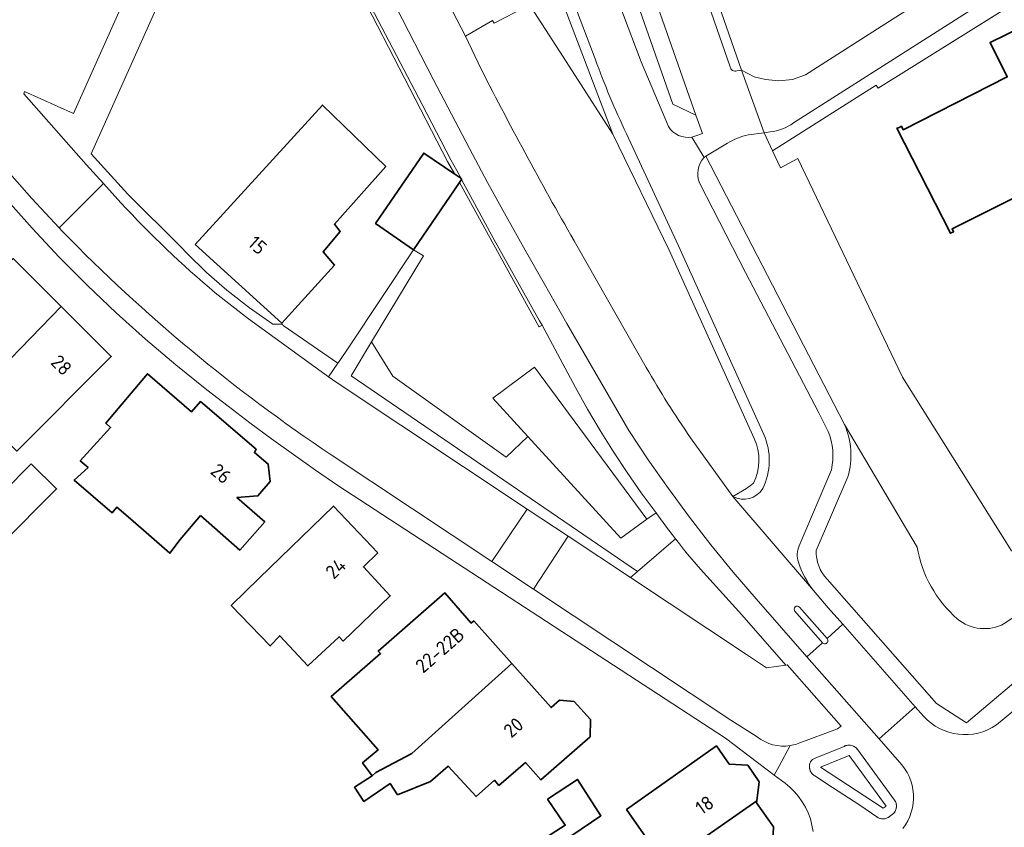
# Model space of a CAD drawing. Extents: x 150256 to 156914, y 461459 to 469481.
# Tile 231 of 256: x 155036 to 155131, y 463638 to 463717. Entities that reach past the tile are written whole.
import ezdxf
from ezdxf.enums import TextEntityAlignment as Align

# ---------------------------------------------------------------- set-up
doc = ezdxf.new("R2010")
doc.units = 0
doc.header["$LTSCALE"] = 0.75
for name, color, linetype, lineweight in [('B-RO-GR-BEPLANTING_CULTUUR_HEESTERS-GV', 251, 'CONTINUOUS', 18), ('B-RO-GR-GROENVOORZIENING-GV', 251, 'CONTINUOUS', 18), ('B-RO-GR-HAAG-GV', 251, 'CONTINUOUS', 13), ('B-RO-IE-TERREINAFSCHEIDING_KUNSTMATIG_HEKWERK-G', 251, 'IE-TERREINAFSCHEIDING-KUNSTMATIG', 18), ('B-RO-IE-TERREINAFSCHEIDING_KUNSTMATIG_MUUR-GV', 251, 'CONTINUOUS', 18), ('B-RO-OG-BEBOUWING-GV', 6, 'CONTINUOUS', 35), ('B-RO-OG-BEBOUWING-T18', 1, 'CONTINUOUS', 18), ('B-RO-OG-TERREIN_CULTUURSCHEIDING-GV', 251, 'CONTINUOUS', 18), ('B-RO-VH-VERHARDING_ASFALT-GV', 251, 'CONTINUOUS', 18), ('B-RO-VH-VERHARDING_BETONSTRAATSTEEN-GV', 251, 'CONTINUOUS', 18), ('B-RO-VH-VERHARDING_GRASBETONSTEEN-GV', 251, 'CONTINUOUS', 18), ('B-RO-VH-VERHARDING_HALFVERHARDING_GRIND-GV', 251, 'CONTINUOUS', 18), ('B-RO-VH-VERHARDING_STRAATBAKSTEEN-GV', 251, 'CONTINUOUS', 18), ('B-RO-VH-VERHARDING_TEGEL-GV', 251, 'CONTINUOUS', 18)]:
    doc.layers.add(name, color=color, linetype=linetype, lineweight=lineweight)
doc.styles.add('NLCS-ISO-M200-T18', font='NLCS-ISO.ttf', dxfattribs={"height": 360})
doc.linetypes.add('IE-TERREINAFSCHEIDING-KUNSTMATIG', pattern='A,4,[82,NLCS.SHX,S=0.75,R=90,X=0,Y=0],4,-2', length=10)

msp = doc.modelspace()

# ---------------------------------------------------------------- linework, layer by layer
at = {"layer": 'B-RO-GR-BEPLANTING_CULTUUR_HEESTERS-GV'}
for points in [[(155108.186, 463705.574), (155106.651, 463705.378)], [(155131.41, 463658.061), (155136.635, 463661.541), (155134.874, 463664.185), (155135.235, 463664.414), (155132.117, 463665.115), (155121.57, 463681.917), (155111.44, 463703.067), (155109.772, 463702.174), (155108.989, 463703.804), (155108.186, 463705.574)], [(155104.622, 463704.572), (155102.536, 463703.29), (155115.947, 463677.337), (155122.976, 463665.477)]]:
    msp.add_lwpolyline(points, dxfattribs=at)
for points in [[(155106.651, 463705.378, 0.068044), (155104.622, 463704.572)], [(155122.976, 463665.477, 0.171559), (155126.862, 463658.513)], [(155126.862, 463658.513, 0.303013), (155131.41, 463658.061)]]:
    msp.add_lwpolyline(points, format="xyb", dxfattribs=at)
for points in [[(155096.832, 463668.183), (155094.325, 463666.344), (155085.317, 463676.157), (155083.233, 463674.165), (155072.247, 463682.004), (155070.199, 463685.319), (155068.221, 463682.045), (155095.926, 463663.123), (155099.586, 463666.28), (155099.268, 463666.691), (155098.953, 463667.105), (155098.64, 463667.52), (155098.33, 463667.938), (155098.023, 463668.357), (155097.718, 463668.779)], [(155095.926, 463663.123), (155095.233, 463662.525), (155106.47, 463655.064), (155108.395, 463653.79), (155110.266, 463654.053), (155106.028, 463658.903), (155102.004, 463663.327), (155101.591, 463663.811), (155101.182, 463664.298), (155100.777, 463664.789), (155100.376, 463665.283), (155099.979, 463665.78), (155099.586, 463666.28)], [(155113.629, 463644.163), (155119.698, 463640.193), (155119.971, 463640.401), (155116.4, 463645.306)]]:
    msp.add_lwpolyline(points, close=True, dxfattribs=at)
at = {"layer": 'B-RO-GR-GROENVOORZIENING-GV'}
for points in [[(155064.587, 463764.018), (155063.969, 463763.733), (155063.976, 463762.913), (155065.347, 463759.792), (155083.908, 463720.441), (155088.742, 463712.9), (155093.534, 463705.425), (155069.075, 463769.685), (155062.964, 463785.32), (155060.959, 463782.63), (155058.352, 463779.132), (155058.325, 463779.152), (155058.284, 463779.097), (155058.248, 463779.05), (155064.891, 463764.141)], [(155085.264, 463669.145), (155089.205, 463666.528), (155095.233, 463662.525), (155095.926, 463663.123), (155068.221, 463682.045), (155070.199, 463685.319), (155075.232, 463693.655), (155074.264, 463694.24), (155067.989, 463684.832), (155067.059, 463683.437), (155066.941, 463683.262), (155066.038, 463681.962), (155066.876, 463681.355)], [(155120.234, 463639.343), (155120.299, 463639.394), (155120.694, 463639.694), (155120.753, 463639.76), (155120.805, 463639.831), (155120.851, 463639.907), (155120.89, 463639.986), (155120.922, 463640.069), (155120.947, 463640.153), (155120.964, 463640.24), (155120.974, 463640.328), (155120.976, 463640.416), (155120.97, 463640.504), (155120.956, 463640.592), (155120.935, 463640.677), (155120.906, 463640.761), (155120.87, 463640.842), (155120.827, 463640.919), (155120.778, 463640.992), (155117.24, 463645.852), (155117.184, 463645.927), (155117.12, 463645.996), (155117.051, 463646.06), (155116.977, 463646.117), (155116.898, 463646.167), (155116.814, 463646.209), (155116.727, 463646.244), (155116.637, 463646.271), (155116.545, 463646.29), (155116.452, 463646.3), (155116.358, 463646.302), (155116.265, 463646.295), (155116.172, 463646.28), (155116.081, 463646.256), (155115.993, 463646.224), (155115.908, 463646.185), (155113.127, 463645.038), (155113.058, 463645.014), (155112.991, 463644.983), (155112.927, 463644.946), (155112.867, 463644.904), (155112.811, 463644.856), (155112.759, 463644.803), (155112.713, 463644.746), (155112.672, 463644.685), (155112.637, 463644.62), (155112.608, 463644.553), (155112.585, 463644.483), (155112.569, 463644.411), (155112.559, 463644.338), (155112.556, 463644.264), (155112.56, 463644.191), (155112.571, 463644.118), (155112.578, 463644.036), (155112.593, 463643.956), (155112.615, 463643.877), (155112.644, 463643.8), (155112.68, 463643.727), (155112.723, 463643.657), (155112.772, 463643.591), (155112.827, 463643.53), (155112.887, 463643.475), (155112.952, 463643.425), (155113.021, 463643.381), (155113.094, 463643.344), (155114.776, 463642.218), (155117.427, 463640.484), (155119.075, 463639.371), (155119.142, 463639.323), (155119.213, 463639.28), (155119.288, 463639.244), (155119.365, 463639.214), (155119.445, 463639.191), (155119.526, 463639.175), (155119.608, 463639.166), (155119.691, 463639.164), (155119.774, 463639.169), (155119.856, 463639.181), (155119.936, 463639.2), (155120.015, 463639.226), (155120.091, 463639.259), (155120.164, 463639.298)], [(155116.4, 463645.306), (155119.971, 463640.401), (155119.698, 463640.193), (155113.629, 463644.163)]]:
    msp.add_lwpolyline(points, close=True, dxfattribs=at)
for points in [[(155108.989, 463703.804), (155119.005, 463710.176), (155119.193, 463709.88), (155163.997, 463737.854), (155162.912, 463739.557), (155111.007, 463706.516)], [(155108.762, 463705.648), (155108.186, 463705.574), (155108.989, 463703.804)]]:
    msp.add_lwpolyline(points, dxfattribs=at)
msp.add_lwpolyline([(155111.007, 463706.516, -0.129007), (155108.762, 463705.648)], format="xyb", dxfattribs=at)
at = {"layer": 'B-RO-GR-HAAG-GV'}
for points in [[(155108.989, 463703.804), (155119.005, 463710.176), (155119.193, 463709.88), (155163.997, 463737.854), (155162.912, 463739.557), (155111.007, 463706.516)], [(155108.762, 463705.648), (155108.186, 463705.574), (155108.989, 463703.804)], [(155115.908, 463646.185), (155113.127, 463645.038)], [(155120.778, 463640.992), (155117.24, 463645.852)], [(155113.094, 463643.344), (155114.776, 463642.218), (155117.427, 463640.484), (155119.075, 463639.371)], [(155120.299, 463639.394), (155120.694, 463639.694)]]:
    msp.add_lwpolyline(points, dxfattribs=at)
for points in [[(155111.007, 463706.516, -0.129007), (155108.762, 463705.648)], [(155117.24, 463645.852, 0.379085), (155115.908, 463646.185)], [(155113.127, 463645.038, 0.384812), (155112.571, 463644.118)], [(155112.571, 463644.118, 0.282957), (155113.094, 463643.344)], [(155120.694, 463639.694, 0.366678), (155120.778, 463640.992)], [(155119.075, 463639.371, 0.357023), (155120.299, 463639.394)]]:
    msp.add_lwpolyline(points, format="xyb", dxfattribs=at)
for points in [[(155085.264, 463669.145), (155089.205, 463666.528), (155095.233, 463662.525), (155095.926, 463663.123), (155068.221, 463682.045), (155070.199, 463685.319), (155075.232, 463693.655), (155074.264, 463694.24), (155067.989, 463684.832), (155067.059, 463683.437), (155066.941, 463683.262), (155066.038, 463681.962), (155066.876, 463681.355)], [(155113.629, 463644.163), (155116.4, 463645.306), (155119.971, 463640.401), (155119.698, 463640.193)]]:
    msp.add_lwpolyline(points, close=True, dxfattribs=at)
at = {"layer": 'B-RO-IE-TERREINAFSCHEIDING_KUNSTMATIG_HEKWERK-G'}
msp.add_lwpolyline([(155192.053, 463755.372), (155119.193, 463709.88)], dxfattribs=at)
at = {"layer": 'B-RO-IE-TERREINAFSCHEIDING_KUNSTMATIG_MUUR-GV'}
msp.add_lwpolyline([(155054.822, 463725.317), (155054.84, 463725.356), (155056.587, 463724.576), (155069.209, 463718.94), (155077.558, 463702.796), (155078.245, 463701.554), (155078.828, 463701.157), (155078.851, 463701.141), (155078.436, 463701.905), (155077.867, 463702.952), (155075.089, 463708.292), (155069.424, 463719.183), (155057.061, 463733.944), (155056.749, 463734.104), (155055.568, 463731.428), (155054.652, 463729.395), (155054.268, 463728.526)], dxfattribs=at)
msp.add_lwpolyline([(155086.456, 463687.379), (155082.066, 463695.221), (155078.898, 463701.053), (155078.889, 463701.04), (155078.691, 463700.748), (155085.362, 463688.686), (155086.392, 463686.825), (155086.411, 463686.79), (155086.696, 463686.95)], close=True, dxfattribs=at)
at = {"layer": 'B-RO-OG-BEBOUWING-GV'}
msp.add_lwpolyline([(155136.301, 463717.371), (155130.034, 463714.3), (155131.687, 463710.969), (155121.63, 463705.861), (155121.456, 463706.204), (155121.223, 463706.091), (155121.028, 463705.996), (155126.219, 463695.844), (155126.508, 463695.981), (155126.364, 463696.264), (155143.424, 463704.787)], dxfattribs=at)
for points in [[(155053.15, 463694.749), (155061.514, 463687.152), (155066.6, 463692.759), (155065.511, 463694.05), (155067.167, 463695.998), (155066.609, 463696.718), (155071.575, 463702.296), (155065.441, 463708.25)], [(155078.828, 463701.157), (155078.245, 463701.554), (155075.247, 463703.598), (155070.591, 463696.77), (155074.264, 463694.24), (155078.691, 463700.748), (155078.889, 463701.04), (155078.898, 463701.053), (155078.924, 463701.091), (155078.851, 463701.141)], [(155040.16, 463688.769), (155035.529, 463693.386), (155031.976, 463689.824), (155029.527, 463692.266), (155025.543, 463688.271), (155030.331, 463683.497), (155019.872, 463672.949), (155022.476, 463670.454), (155025.468, 463673.578)], [(155040.16, 463688.769), (155025.468, 463673.578), (155022.476, 463670.454), (155024.33, 463668.678), (155027.381, 463671.67), (155027.425, 463671.627), (155033.203, 463677.421), (155035.873, 463674.759), (155045.015, 463683.927)], [(155053.649, 463668.522), (155057.455, 463665.186), (155059.858, 463667.928), (155057.174, 463670.281), (155059.204, 463670.419), (155060.378, 463671.813), (155060.206, 463673.504), (155058.861, 463674.616), (155059.043, 463674.941), (155053.641, 463679.549), (155052.767, 463678.545), (155048.517, 463682.248), (155044.481, 463677.465), (155044.952, 463677.042), (155042.011, 463673.82), (155042.768, 463673.171), (155041.416, 463671.956), (155045.098, 463668.778), (155045.565, 463669.336), (155046.875, 463668.198), (155050.685, 463664.873), (155051.677, 463666.208)], [(155037.274, 463673.537), (155031.862, 463668.083), (155034.313, 463665.651), (155039.725, 463671.106)], [(155070.821, 463664.914), (155066.531, 463669.432), (155059.32, 463662.453), (155056.618, 463659.829), (155060.401, 463655.909), (155061.309, 463656.882), (155064.046, 463653.965), (155067.051, 463656.794), (155067.463, 463656.373), (155072.001, 463660.764), (155069.409, 463663.558)], [(155070.254, 463643.342), (155070.61, 463643.655), (155074.104, 463645.482), (155083.762, 463654.206), (155080.095, 463658.328), (155079.839, 463658.113), (155077.294, 463661.033), (155070.852, 463655.406), (155071.068, 463655.174), (155066.306, 463651.02), (155070.834, 463645.843), (155069.336, 463644.586)], [(155083.762, 463654.206), (155074.104, 463645.482), (155070.61, 463643.655), (155070.254, 463643.342), (155068.551, 463642.235), (155069.443, 463640.856), (155071.984, 463642.585), (155072.716, 463641.509), (155075.894, 463642.793), (155077.605, 463644.278), (155080.313, 463641.332), (155082.09, 463642.905), (155082.519, 463642.398), (155085.098, 463644.617), (155086.576, 463642.936), (155091.344, 463647.114), (155091.382, 463648.775), (155089.79, 463650.514), (155088.38, 463650.653), (155087.56, 463649.936)], [(155098.59, 463634.734), (155107.469, 463640.907), (155107.699, 463642.762), (155106.583, 463644.351), (155104.798, 463644.458), (155103.565, 463646.226), (155094.872, 463640.06)], [(155086.652, 463632.28), (155091.868, 463622.546), (155094.18, 463624.051), (155094.611, 463625.535), (155096.678, 463626.854), (155091.192, 463635.124), (155091.128, 463635.084), (155089.581, 463637.556), (155092.392, 463639.475), (155090.122, 463642.989), (155087.23, 463641.07), (155088.932, 463638.556), (155087.121, 463637.395), (155089.37, 463633.983)], [(155098.59, 463634.734), (155102.3, 463629.419), (155109.975, 463635), (155108.976, 463636.35), (155109.085, 463638.403), (155107.445, 463640.714), (155107.469, 463640.907)]]:
    msp.add_lwpolyline(points, close=True, dxfattribs=at)
at = {"layer": 'B-RO-OG-TERREIN_CULTUURSCHEIDING-GV'}
for points in [[(155063.229, 463785.551), (155063.174, 463785.595), (155063.108, 463785.513), (155062.964, 463785.32), (155069.075, 463769.685), (155093.534, 463705.425), (155098.992, 463694.204), (155107.22, 463675.966)], [(155091.83, 463712.714), (155070.008, 463770.045), (155067.89, 463775.464)], [(155065.347, 463759.792), (155064.72, 463759.007), (155075.925, 463734.139), (155085.189, 463717.799), (155082.07, 463716.171), (155081.907, 463716.443), (155079.29, 463714.92), (155080.813, 463711.71)], [(155107.22, 463675.966), (155098.992, 463694.204), (155093.534, 463705.425), (155088.742, 463712.9), (155083.908, 463720.441), (155065.347, 463759.792)], [(155108.131, 463676.378), (155099.901, 463694.62), (155098.42, 463697.805), (155094.853, 463705.474)], [(155090.091, 463694.595), (155096.775, 463682.86)], [(155122.976, 463665.477), (155115.947, 463677.337)], [(155101.058, 463676.046), (155105.141, 463670.36), (155106.468, 463671.132)], [(155116.274, 463672.283), (155113.217, 463665.139)], [(155106.468, 463671.132), (155105.141, 463670.36)], [(155114.264, 463662.363), (155124.853, 463650.349), (155127.766, 463648.476), (155140.407, 463659.137)]]:
    msp.add_lwpolyline(points, dxfattribs=at)
for points in [[(155094.853, 463705.474, -0.023648), (155091.83, 463712.714)], [(155080.813, 463711.71, 0.013905), (155090.091, 463694.595)], [(155096.775, 463682.86, 0.022443), (155101.058, 463676.046)], [(155115.947, 463677.337, -0.174699), (155116.274, 463672.283)], [(155108.046, 463671.133, 0.224404), (155108.131, 463676.378)], [(155107.133, 463671.67, 0.233472), (155107.22, 463675.966)], [(155107.22, 463675.966, -0.233472), (155107.133, 463671.67)], [(155106.468, 463671.132, 0.048937), (155107.133, 463671.67)], [(155107.133, 463671.67, -0.048937), (155106.468, 463671.132)], [(155105.141, 463670.36, 0.396276), (155108.046, 463671.133)], [(155113.217, 463665.139, 0.206399), (155114.264, 463662.363)], [(155126.862, 463658.513, -0.171559), (155122.976, 463665.477)], [(155131.41, 463658.061, -0.303013), (155126.862, 463658.513)]]:
    msp.add_lwpolyline(points, format="xyb", dxfattribs=at)
msp.add_lwpolyline([(155086.696, 463686.95), (155086.411, 463686.79), (155086.392, 463686.825), (155085.362, 463688.686), (155078.691, 463700.748), (155074.264, 463694.24), (155075.232, 463693.655), (155070.199, 463685.319), (155072.247, 463682.004), (155083.233, 463674.165), (155085.317, 463676.157), (155081.927, 463679.867), (155085.964, 463682.869), (155096.832, 463668.183), (155097.718, 463668.779), (155096.292, 463670.716), (155094.915, 463672.689), (155093.59, 463674.697), (155092.316, 463676.738), (155091.095, 463678.811), (155089.927, 463680.915)], close=True, dxfattribs=at)
at = {"layer": 'B-RO-VH-VERHARDING_ASFALT-GV'}
for points in [[(155098.92, 463706.159), (155096.268, 463712.421), (155073.881, 463771.687), (155071.824, 463777.067)], [(155067.89, 463775.464), (155070.008, 463770.045), (155091.83, 463712.714)], [(155068.909, 463724.912), (155076.201, 463710.673), (155077.917, 463707.354), (155079.659, 463704.048), (155081.428, 463700.757), (155083.223, 463697.48), (155085.045, 463694.218), (155086.893, 463690.971), (155089.074, 463687.105), (155095.085, 463676.761), (155096.969, 463673.919), (155098.923, 463671.125), (155100.945, 463668.379), (155103.034, 463665.684), (155105.189, 463663.042), (155107.408, 463660.453), (155112.312, 463654.862), (155113.814, 463656.217), (155111.159, 463659.258)], [(155080.813, 463711.71), (155079.29, 463714.92), (155075.49, 463722.278)], [(155094.853, 463705.474), (155098.42, 463697.805), (155099.901, 463694.62), (155108.131, 463676.378)], [(155102.366, 463703.185), (155101.186, 463705.126)], [(155114.362, 463676.667), (155113.454, 463678.469), (155106.371, 463692.056), (155101.952, 463700.671)], [(155096.775, 463682.86), (155090.091, 463694.595)], [(155111.606, 463659.664), (155114.266, 463656.623), (155115.777, 463658.001), (155114.361, 463659.597), (155112.945, 463661.256), (155105.141, 463670.36), (155101.058, 463676.046)], [(155111.56, 463665.585), (155114.683, 463672.958)], [(155105.141, 463670.36), (155112.945, 463661.256)], [(155111.159, 463659.258), (155113.814, 463656.217)], [(155114.266, 463656.623), (155111.606, 463659.664)]]:
    msp.add_lwpolyline(points, dxfattribs=at)
for points in [[(155091.83, 463712.714, 0.023648), (155094.853, 463705.474)], [(155090.091, 463694.595, -0.013905), (155080.813, 463711.71)], [(155101.186, 463705.126, -0.29002), (155098.92, 463706.159)], [(155101.952, 463700.671, -0.292811), (155102.366, 463703.185)], [(155101.058, 463676.046, -0.022443), (155096.775, 463682.86)], [(155108.131, 463676.378, -0.224404), (155108.046, 463671.133)], [(155114.683, 463672.958, 0.152916), (155114.362, 463676.667)], [(155108.046, 463671.133, -0.396276), (155105.141, 463670.36)], [(155111.495, 463664.007, -0.183146), (155111.56, 463665.585)], [(155112.945, 463661.256, -0.086447), (155111.495, 463664.007)], [(155111.606, 463659.664, 0.969591), (155111.159, 463659.258)], [(155111.159, 463659.258, -0.969591), (155111.606, 463659.664)], [(155113.814, 463656.217, 1.007099), (155114.266, 463656.623)]]:
    msp.add_lwpolyline(points, format="xyb", dxfattribs=at)
at = {"layer": 'B-RO-VH-VERHARDING_BETONSTRAATSTEEN-GV'}
msp.add_lwpolyline([(155021.788, 463719.649), (155024.609, 463713.61), (155037.323, 463699.203), (155039.973, 463696.366), (155044.26, 463700.65), (155042.575, 463702.511), (155036.566, 463709.346), (155036.631, 463709.556), (155041.353, 463707.435), (155047.7, 463721.597)], dxfattribs=at)
at = {"layer": 'B-RO-VH-VERHARDING_GRASBETONSTEEN-GV'}
msp.add_lwpolyline([(155064.72, 463759.007), (155062.657, 463756.229), (155072.082, 463735.376), (155076.943, 463725.881), (155076.401, 463725.61), (155077.187, 463724.227), (155076.347, 463722.735), (155075.49, 463722.278), (155079.29, 463714.92), (155081.907, 463716.443), (155082.07, 463716.171), (155085.189, 463717.799), (155075.925, 463734.139)], close=True, dxfattribs=at)
at = {"layer": 'B-RO-VH-VERHARDING_HALFVERHARDING_GRIND-GV'}
msp.add_lwpolyline([(155085.964, 463682.869), (155081.927, 463679.867), (155085.317, 463676.157), (155094.325, 463666.344), (155096.832, 463668.183)], close=True, dxfattribs=at)
at = {"layer": 'B-RO-VH-VERHARDING_STRAATBAKSTEEN-GV'}
for points in [[(155204.317, 463805.888), (155204.293, 463805.954), (155203.407, 463808.366), (155189.155, 463849.306), (155179.011, 463845.808), (155160.961, 463839.583), (155155.323, 463837.659), (155152.642, 463836.74), (155109.811, 463821.676), (155104.364, 463819.76), (155102.08, 463818.945), (155078.451, 463788.608), (155074.749, 463783.855), (155077.9, 463775.195), (155085.82, 463752.581), (155090.595, 463738.572), (155101.568, 463707.275), (155102.218, 463705.498), (155101.569, 463705.282), (155101.186, 463705.126), (155102.366, 463703.185), (155102.536, 463703.29), (155104.622, 463704.572)], [(155105.545, 463711.557), (155105.991, 463711.609), (155082.13, 463780.12), (155081.837, 463781.398), (155081.867, 463782.688), (155082.215, 463783.962), (155082.867, 463785.056), (155082.922, 463785.126), (155104.687, 463813.049)], [(155081.141, 463780.267), (155104.875, 463711.936)], [(155104.875, 463711.936), (155081.141, 463780.267)], [(155111.007, 463706.516), (155162.912, 463739.557), (155165.021, 463740.899), (155210.58, 463769.9), (155209.558, 463773.543), (155207.751, 463772.059), (155196.859, 463765.133), (155191.29, 463761.595), (155185.785, 463758.018), (155184.415, 463757.143), (155177.944, 463753.088), (155172.954, 463749.89)], [(155172.954, 463749.89), (155162.131, 463742.987), (155161.115, 463742.388), (155154.17, 463738.163), (155152.321, 463736.683), (155144.915, 463731.982), (155139.458, 463728.544), (155132.491, 463724.079), (155131.526, 463723.487), (155127.543, 463720.969), (155120.656, 463716.59), (155112.171, 463711.159), (155110.912, 463710.716), (155109.587, 463710.592), (155108.299, 463710.723), (155107.199, 463710.992), (155105.991, 463711.609), (155108.186, 463705.574), (155108.762, 463705.648)], [(155106.651, 463705.378), (155108.186, 463705.574), (155105.991, 463711.609), (155105.545, 463711.557)], [(155045.942, 463698.794), (155044.26, 463700.65), (155039.973, 463696.366), (155040.296, 463696.02)], [(155066.038, 463681.962), (155058.303, 463687.571), (155055.083, 463690.073)], [(155066.302, 463674.394), (155081.821, 463664.086), (155085.264, 463669.145), (155066.876, 463681.355), (155066.038, 463681.962)], [(155110.7, 463646.263), (155110.856, 463646.292), (155111.011, 463646.326), (155111.165, 463646.367), (155111.317, 463646.414), (155111.467, 463646.466), (155111.615, 463646.525), (155115.265, 463647.878), (155115.63, 463648.149), (155110.403, 463654.072), (155110.266, 463654.053), (155108.395, 463653.79), (155106.47, 463655.064), (155095.233, 463662.525), (155089.205, 463666.528), (155085.877, 463661.392), (155104.94, 463648.73), (155107.517, 463647.12)], [(155122.801, 463649.995), (155115.777, 463658.001), (155114.266, 463656.623)], [(155113.814, 463656.217), (155112.312, 463654.862), (155119.32, 463646.921), (155122.801, 463649.995)], [(155123.607, 463649.102), (155122.801, 463649.995), (155119.32, 463646.921), (155121.499, 463644.397), (155121.765, 463644.043), (155121.999, 463643.667), (155122.197, 463643.271), (155122.36, 463642.859), (155122.485, 463642.434), (155122.57, 463641.999), (155122.617, 463641.559), (155122.624, 463641.116), (155122.591, 463640.674), (155122.519, 463640.237), (155122.407, 463639.808), (155122.258, 463639.391), (155122.071, 463638.989), (155121.849, 463638.606), (155121.594, 463638.244)], [(155135.045, 463643.933), (155136.482, 463645.314), (155136.865, 463645.656), (155133.084, 463650.285), (155130.651, 463648.275)]]:
    msp.add_lwpolyline(points, dxfattribs=at)
for points in [[(155101.568, 463707.275), (155090.595, 463738.572), (155089.572, 463736.214), (155099.357, 463708.342)], [(155089.205, 463666.528), (155085.264, 463669.145), (155081.821, 463664.086), (155085.877, 463661.392)]]:
    msp.add_lwpolyline(points, close=True, dxfattribs=at)
for points in [[(155104.875, 463711.936, 0.431677), (155105.545, 463711.557)], [(155105.545, 463711.557, -0.431677), (155104.875, 463711.936)], [(155108.762, 463705.648, 0.129007), (155111.007, 463706.516)], [(155104.622, 463704.572, -0.068044), (155106.651, 463705.378)], [(155055.083, 463690.073, -0.031576), (155045.942, 463698.794)], [(155040.296, 463696.02, 0.052361), (155066.302, 463674.394)], [(155114.266, 463656.623, -1.007099), (155113.814, 463656.217)], [(155130.651, 463648.275, -0.379475), (155123.607, 463649.102)], [(155107.517, 463647.12, 0.216422), (155110.7, 463646.263)]]:
    msp.add_lwpolyline(points, format="xyb", dxfattribs=at)
at = {"layer": 'B-RO-VH-VERHARDING_TEGEL-GV'}
for points in [[(155083.495, 463753.718), (155076.067, 463774.965), (155075.756, 463775.845), (155075.169, 463776.027), (155074.383, 463776.271), (155073.615, 463776.51), (155071.824, 463777.067), (155073.881, 463771.687), (155096.268, 463712.421), (155098.92, 463706.159)], [(155101.186, 463705.126), (155101.569, 463705.282), (155102.218, 463705.498), (155101.568, 463707.275), (155099.357, 463708.342), (155089.572, 463736.214), (155083.495, 463753.718)], [(155121.594, 463638.244), (155121.849, 463638.606), (155122.071, 463638.989), (155122.258, 463639.391), (155122.407, 463639.808), (155122.519, 463640.237), (155122.591, 463640.674), (155122.624, 463641.116), (155122.617, 463641.559), (155122.57, 463641.999), (155122.485, 463642.434), (155122.36, 463642.859), (155122.197, 463643.271), (155121.999, 463643.667), (155121.765, 463644.043), (155121.499, 463644.397), (155119.32, 463646.921), (155112.312, 463654.862), (155107.408, 463660.453), (155105.189, 463663.042), (155103.034, 463665.684), (155100.945, 463668.379), (155098.923, 463671.125), (155096.969, 463673.919), (155095.085, 463676.761), (155089.074, 463687.105), (155086.893, 463690.971), (155085.045, 463694.218), (155083.223, 463697.48), (155081.428, 463700.757), (155079.659, 463704.048), (155077.917, 463707.354), (155076.201, 463710.673), (155068.909, 463724.912)], [(155050.995, 463721.278), (155048.282, 463722.501), (155047.856, 463721.53), (155047.7, 463721.597), (155041.353, 463707.435), (155036.631, 463709.556), (155036.566, 463709.346), (155042.575, 463702.511), (155044.26, 463700.65), (155045.942, 463698.794)], [(155015.44, 463720.939), (155037.372, 463696.349), (155039.992, 463693.537), (155042.695, 463690.803), (155045.477, 463688.151), (155048.336, 463685.582), (155051.271, 463683.099), (155054.277, 463680.704), (155056.336, 463679.093), (155058.415, 463677.509), (155060.514, 463675.951), (155062.633, 463674.42), (155064.771, 463672.917), (155066.928, 463671.441), (155104.436, 463646.992), (155109.157, 463643.411), (155109.617, 463644.257), (155110.7, 463646.263)], [(155055.083, 463690.073), (155058.303, 463687.571), (155066.038, 463681.962), (155066.941, 463683.262), (155061.66, 463686.9), (155061.583, 463687.032), (155060.648, 463687.044), (155058.377, 463688.622), (155056.194, 463690.333), (155054.23, 463692.053), (155052.36, 463693.881), (155051.703, 463694.571), (155046.633, 463699.615), (155043.063, 463703.542), (155050.565, 463720.283), (155050.995, 463721.278)], [(155040.296, 463696.02), (155039.973, 463696.366), (155037.323, 463699.203), (155024.609, 463713.61), (155021.788, 463719.649)], [(155069.424, 463719.183), (155075.089, 463708.292), (155077.867, 463702.952), (155078.436, 463701.905), (155078.851, 463701.141), (155078.924, 463701.091), (155078.898, 463701.053), (155082.066, 463695.221), (155086.456, 463687.379), (155086.696, 463686.95), (155089.927, 463680.915), (155091.095, 463678.811), (155092.316, 463676.738), (155093.59, 463674.697), (155094.915, 463672.689), (155096.292, 463670.716), (155097.718, 463668.779), (155098.023, 463668.357), (155098.33, 463667.938), (155098.64, 463667.52), (155098.953, 463667.105), (155099.268, 463666.691), (155099.586, 463666.28), (155099.979, 463665.78), (155100.376, 463665.283), (155100.777, 463664.789), (155101.182, 463664.298), (155101.591, 463663.811), (155102.004, 463663.327), (155106.028, 463658.903), (155110.266, 463654.053), (155110.403, 463654.072), (155115.63, 463648.149), (155115.265, 463647.878), (155111.615, 463646.525), (155111.467, 463646.466), (155111.317, 463646.414), (155111.165, 463646.367), (155111.011, 463646.326), (155110.856, 463646.292), (155110.7, 463646.263), (155109.617, 463644.257), (155109.157, 463643.411), (155110.2, 463642.62), (155110.677, 463642.23), (155111.116, 463641.8), (155111.516, 463641.331), (155111.871, 463640.829), (155112.181, 463640.297), (155112.441, 463639.739), (155112.65, 463639.16), (155112.806, 463638.564), (155112.908, 463637.957)], [(155115.947, 463677.337), (155102.536, 463703.29), (155102.366, 463703.185)], [(155101.952, 463700.671), (155106.371, 463692.056), (155113.454, 463678.469), (155114.362, 463676.667)], [(155107.517, 463647.12), (155104.94, 463648.73), (155085.877, 463661.392), (155081.821, 463664.086), (155066.302, 463674.394)], [(155114.683, 463672.958), (155111.56, 463665.585)], [(155113.217, 463665.139), (155116.274, 463672.283)], [(155140.407, 463659.137), (155127.766, 463648.476), (155124.853, 463650.349), (155114.264, 463662.363)], [(155112.945, 463661.256), (155114.361, 463659.597), (155115.777, 463658.001), (155122.801, 463649.995), (155123.607, 463649.102)], [(155130.651, 463648.275), (155133.084, 463650.285), (155145.368, 463660.618), (155144.613, 463661.501)]]:
    msp.add_lwpolyline(points, dxfattribs=at)
for points in [[(155098.92, 463706.159, 0.29002), (155101.186, 463705.126)], [(155102.366, 463703.185, 0.292811), (155101.952, 463700.671)], [(155045.942, 463698.794, 0.031576), (155055.083, 463690.073)], [(155066.302, 463674.394, -0.052361), (155040.296, 463696.02)], [(155116.274, 463672.283, 0.174699), (155115.947, 463677.337)], [(155114.362, 463676.667, -0.152916), (155114.683, 463672.958)], [(155111.56, 463665.585, 0.183146), (155111.495, 463664.007)], [(155114.264, 463662.363, -0.206399), (155113.217, 463665.139)], [(155111.495, 463664.007, 0.086447), (155112.945, 463661.256)], [(155123.607, 463649.102, 0.379475), (155130.651, 463648.275)], [(155110.7, 463646.263, -0.216422), (155107.517, 463647.12)]]:
    msp.add_lwpolyline(points, format="xyb", dxfattribs=at)
msp.add_lwpolyline([(155120.164, 463639.298), (155120.091, 463639.259), (155120.015, 463639.226), (155119.936, 463639.2), (155119.856, 463639.181), (155119.774, 463639.169), (155119.691, 463639.164), (155119.608, 463639.166), (155119.526, 463639.175), (155119.445, 463639.191), (155119.365, 463639.214), (155119.288, 463639.244), (155119.213, 463639.28), (155119.142, 463639.323), (155119.075, 463639.371), (155117.427, 463640.484), (155114.776, 463642.218), (155113.094, 463643.344), (155113.021, 463643.381), (155112.952, 463643.425), (155112.887, 463643.475), (155112.827, 463643.53), (155112.772, 463643.591), (155112.723, 463643.657), (155112.68, 463643.727), (155112.644, 463643.8), (155112.615, 463643.877), (155112.593, 463643.956), (155112.578, 463644.036), (155112.571, 463644.118), (155112.56, 463644.191), (155112.556, 463644.264), (155112.559, 463644.338), (155112.569, 463644.411), (155112.585, 463644.483), (155112.608, 463644.553), (155112.637, 463644.62), (155112.672, 463644.685), (155112.713, 463644.746), (155112.759, 463644.803), (155112.811, 463644.856), (155112.867, 463644.904), (155112.927, 463644.946), (155112.991, 463644.983), (155113.058, 463645.014), (155113.127, 463645.038), (155115.908, 463646.185), (155115.993, 463646.224), (155116.081, 463646.256), (155116.172, 463646.28), (155116.265, 463646.295), (155116.358, 463646.302), (155116.452, 463646.3), (155116.545, 463646.29), (155116.637, 463646.271), (155116.727, 463646.244), (155116.814, 463646.209), (155116.898, 463646.167), (155116.977, 463646.117), (155117.051, 463646.06), (155117.12, 463645.996), (155117.184, 463645.927), (155117.24, 463645.852), (155120.778, 463640.992), (155120.827, 463640.919), (155120.87, 463640.842), (155120.906, 463640.761), (155120.935, 463640.677), (155120.956, 463640.592), (155120.97, 463640.504), (155120.976, 463640.416), (155120.974, 463640.328), (155120.964, 463640.24), (155120.947, 463640.153), (155120.922, 463640.069), (155120.89, 463639.986), (155120.851, 463639.907), (155120.805, 463639.831), (155120.753, 463639.76), (155120.694, 463639.694), (155120.299, 463639.394), (155120.234, 463639.343)], close=True, dxfattribs=at)

# ---------------------------------------------------------------- texts
at = {"layer": 'B-RO-OG-BEBOUWING-T18', "style": 'NLCS-ISO-M200-T18'}
for s, rotation, p in [('15', 317.8, (155059.167, 463694.688)), ('28', 315.1, (155040.198, 463683.082)), ('26', 319.5, (155055.638, 463672.588)), ('24', 43.5, (155066.736, 463663.407)), ('22-22B', 41.1, (155076.807, 463655.503)), ('20', 41.7, (155083.921, 463648.008)), ('18', 35.4, (155102.413, 463640.505))]:
    msp.add_text(s, height=1.35, rotation=rotation, dxfattribs=at).set_placement(p, align=Align.MIDDLE)

doc.saveas('drawing.dxf')
